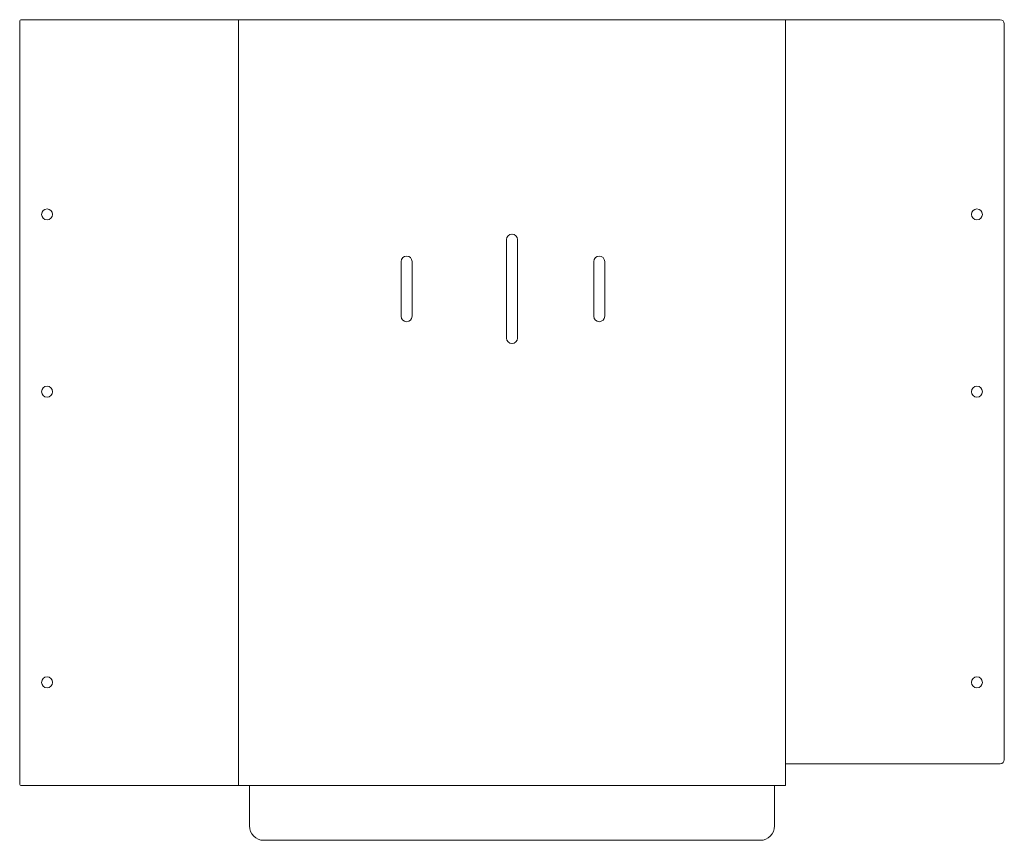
# Model space of a CAD drawing. Header units: millimetres. Extents: x -12366 to -11916, y -6346 to -5971.
import ezdxf

# ---------------------------------------------------------------- set-up
doc = ezdxf.new("R2010")
doc.units = ezdxf.units.MM
doc.header["$MEASUREMENT"] = 0
doc.layers.add('layer 1', color=7, linetype='Continuous')

msp = doc.modelspace()

# ---------------------------------------------------------------- linework, layer by layer
at = {"layer": 'layer 1', "color": 250, "lineweight": 20}
for centre, major_axis, ratio in [((-12353.3344, -6060.4043), (0, 2.5001), 0.99996), ((-11928.3344, -6060.4043), (0, 2.5001), 1), ((-12353.3344, -6141.4156), (0, 2.5001), 0.99996), ((-11928.3344, -6141.4156), (0, 2.5001), 1), ((-12353.3344, -6274.2407), (0, 2.5002), 0.99992001), ((-11928.3344, -6274.2407), (0, 2.5002), 0.99996)]:
    msp.add_ellipse(centre, major_axis=major_axis, ratio=ratio, dxfattribs=at)
for points, knots in [([(-12265.8344, -5971.4155), (-12265.8344, -5971.4155), (-12015.8345, -5971.4155), (-12015.8345, -5971.4155), (-12015.8345, -5971.4155), (-12014.0065, -5971.4155), (-12014.0065, -5971.4155), (-12014.0065, -5971.4155), (-11946.6611, -5971.4155), (-11946.6611, -5971.4155), (-11946.6611, -5971.4155), (-11917.6625, -5971.4155), (-11917.6625, -5971.4155), (-11916.6571, -5971.4155), (-11915.8345, -5972.2381), (-11915.8345, -5973.2435), (-11915.8345, -5973.2435), (-11915.8345, -6309.5874), (-11915.8345, -6309.5874), (-11915.8345, -6310.5928), (-11916.6571, -6311.4154), (-11917.6625, -6311.4154), (-11917.6625, -6311.4154), (-11946.6611, -6311.4154), (-11946.6611, -6311.4154), (-11946.6611, -6311.4154), (-12014.0065, -6311.4154), (-12014.0065, -6311.4154), (-12014.0065, -6311.4154), (-12015.8345, -6311.4154), (-12015.8345, -6311.4154), (-12015.8345, -6311.4154), (-12015.8345, -6321.4154), (-12015.8345, -6321.4154), (-12015.8345, -6321.4154), (-12020.8345, -6321.4154), (-12020.8345, -6321.4154), (-12020.8345, -6321.4154), (-12020.8345, -6328.0218), (-12020.8345, -6328.0218), (-12020.8345, -6328.0218), (-12020.8345, -6333.9154), (-12020.8345, -6333.9154), (-12020.8345, -6333.9154), (-12020.8345, -6339.809), (-12020.8345, -6339.809), (-12020.8345, -6343.4426), (-12023.8073, -6346.4154), (-12027.4409, -6346.4154), (-12027.4409, -6346.4154), (-12254.228, -6346.4154), (-12254.228, -6346.4154), (-12257.8616, -6346.4154), (-12260.8344, -6343.4426), (-12260.8344, -6339.809), (-12260.8344, -6339.809), (-12260.8344, -6333.9154), (-12260.8344, -6333.9154), (-12260.8344, -6333.9154), (-12260.8344, -6328.0218), (-12260.8344, -6328.0218), (-12260.8344, -6328.0218), (-12260.8344, -6321.4154), (-12260.8344, -6321.4154), (-12260.8344, -6321.4154), (-12265.8344, -6321.4154), (-12265.8344, -6321.4154), (-12265.8344, -6321.4154), (-12266.7278, -6321.4154), (-12266.7278, -6321.4154), (-12266.7278, -6321.4154), (-12334.806, -6321.4154), (-12334.806, -6321.4154), (-12334.806, -6321.4154), (-12364.941, -6321.4154), (-12364.941, -6321.4154), (-12365.4324, -6321.4154), (-12365.8344, -6321.0134), (-12365.8344, -6320.522), (-12365.8344, -6320.522), (-12365.8344, -5972.3089), (-12365.8344, -5972.3089), (-12365.8344, -5971.8175), (-12365.4324, -5971.4155), (-12364.941, -5971.4155), (-12364.941, -5971.4155), (-12334.806, -5971.4155), (-12334.806, -5971.4155), (-12334.806, -5971.4155), (-12266.7278, -5971.4155), (-12266.7278, -5971.4155), (-12266.7278, -5971.4155), (-12265.8344, -5971.4155), (-12265.8344, -5971.4155)], [0, 0, 0, 0, 0.03225806, 0.03225806, 0.03225806, 0.06451613, 0.06451613, 0.06451613, 0.09677419, 0.09677419, 0.09677419, 0.12903226, 0.12903226, 0.12903226, 0.16129032, 0.16129032, 0.16129032, 0.19354839, 0.19354839, 0.19354839, 0.22580645, 0.22580645, 0.22580645, 0.25806452, 0.25806452, 0.25806452, 0.29032258, 0.29032258, 0.29032258, 0.32258065, 0.32258065, 0.32258065, 0.35483871, 0.35483871, 0.35483871, 0.38709677, 0.38709677, 0.38709677, 0.41935484, 0.41935484, 0.41935484, 0.4516129, 0.4516129, 0.4516129, 0.48387097, 0.48387097, 0.48387097, 0.51612903, 0.51612903, 0.51612903, 0.5483871, 0.5483871, 0.5483871, 0.58064516, 0.58064516, 0.58064516, 0.61290323, 0.61290323, 0.61290323, 0.64516129, 0.64516129, 0.64516129, 0.67741935, 0.67741935, 0.67741935, 0.70967742, 0.70967742, 0.70967742, 0.74193548, 0.74193548, 0.74193548, 0.77419355, 0.77419355, 0.77419355, 0.80645161, 0.80645161, 0.80645161, 0.83870968, 0.83870968, 0.83870968, 0.87096774, 0.87096774, 0.87096774, 0.90322581, 0.90322581, 0.90322581, 0.93548387, 0.93548387, 0.93548387, 0.96774194, 0.96774194, 0.96774194, 1, 1, 1, 1]), ([(-12140.8346, -6069.4234), (-12140.8346, -6069.4234), (-12140.8344, -6069.4234), (-12140.8344, -6069.4234), (-12139.4594, -6069.4234), (-12138.3345, -6070.5483), (-12138.3345, -6071.9233), (-12138.3345, -6071.9233), (-12138.3345, -6116.9234), (-12138.3345, -6116.9234), (-12138.3345, -6118.2984), (-12139.4594, -6119.4234), (-12140.8344, -6119.4234), (-12140.8344, -6119.4234), (-12140.8346, -6119.4234), (-12140.8346, -6119.4234), (-12142.2096, -6119.4234), (-12143.3345, -6118.2984), (-12143.3345, -6116.9234), (-12143.3345, -6116.9234), (-12143.3345, -6071.9233), (-12143.3345, -6071.9233), (-12143.3345, -6070.5483), (-12142.2096, -6069.4234), (-12140.8346, -6069.4234)], [0, 0, 0, 0, 0.125, 0.125, 0.125, 0.25, 0.25, 0.25, 0.375, 0.375, 0.375, 0.5, 0.5, 0.5, 0.625, 0.625, 0.625, 0.75, 0.75, 0.75, 0.875, 0.875, 0.875, 1, 1, 1, 1]), ([(-12189.0308, -6079.4234), (-12189.0308, -6079.4234), (-12189.0306, -6079.4234), (-12189.0306, -6079.4234), (-12187.6556, -6079.4234), (-12186.5307, -6080.5482), (-12186.5307, -6081.9233), (-12186.5307, -6081.9233), (-12186.5307, -6106.9235), (-12186.5307, -6106.9235), (-12186.5307, -6108.2985), (-12187.6556, -6109.4234), (-12189.0306, -6109.4234), (-12189.0306, -6109.4234), (-12189.0308, -6109.4234), (-12189.0308, -6109.4234), (-12190.4057, -6109.4234), (-12191.5307, -6108.2985), (-12191.5307, -6106.9235), (-12191.5307, -6106.9235), (-12191.5307, -6081.9233), (-12191.5307, -6081.9233), (-12191.5307, -6080.5482), (-12190.4057, -6079.4234), (-12189.0308, -6079.4234)], [0, 0, 0, 0, 0.125, 0.125, 0.125, 0.25, 0.25, 0.25, 0.375, 0.375, 0.375, 0.5, 0.5, 0.5, 0.625, 0.625, 0.625, 0.75, 0.75, 0.75, 0.875, 0.875, 0.875, 1, 1, 1, 1]), ([(-12100.9774, -6079.4234), (-12100.9774, -6079.4234), (-12100.9772, -6079.4234), (-12100.9772, -6079.4234), (-12099.6022, -6079.4234), (-12098.4773, -6080.5482), (-12098.4773, -6081.9233), (-12098.4773, -6081.9233), (-12098.4773, -6106.9235), (-12098.4773, -6106.9235), (-12098.4773, -6108.2985), (-12099.6022, -6109.4234), (-12100.9772, -6109.4234), (-12100.9772, -6109.4234), (-12100.9774, -6109.4234), (-12100.9774, -6109.4234), (-12102.3524, -6109.4234), (-12103.4773, -6108.2985), (-12103.4773, -6106.9235), (-12103.4773, -6106.9235), (-12103.4773, -6081.9233), (-12103.4773, -6081.9233), (-12103.4773, -6080.5482), (-12102.3524, -6079.4234), (-12100.9774, -6079.4234)], [0, 0, 0, 0, 0.125, 0.125, 0.125, 0.25, 0.25, 0.25, 0.375, 0.375, 0.375, 0.5, 0.5, 0.5, 0.625, 0.625, 0.625, 0.75, 0.75, 0.75, 0.875, 0.875, 0.875, 1, 1, 1, 1])]:
    msp.add_open_spline(points, degree=3, knots=knots, dxfattribs=at)
at = {"layer": 'layer 1', "color": 5, "lineweight": 20}
for points in [[(-12265.8344, -5971.4154), (-12265.8344, -5971.4154), (-12265.8344, -6321.4155), (-12265.8344, -6321.4155)], [(-12015.8345, -5971.4154), (-12015.8345, -5971.4154), (-12015.8345, -6311.4155), (-12015.8345, -6311.4155)], [(-12260.8344, -6321.4154), (-12260.8344, -6321.4154), (-12020.8345, -6321.4154), (-12020.8345, -6321.4154)]]:
    msp.add_open_spline(points, degree=3, dxfattribs=at)

doc.saveas('drawing.dxf')
